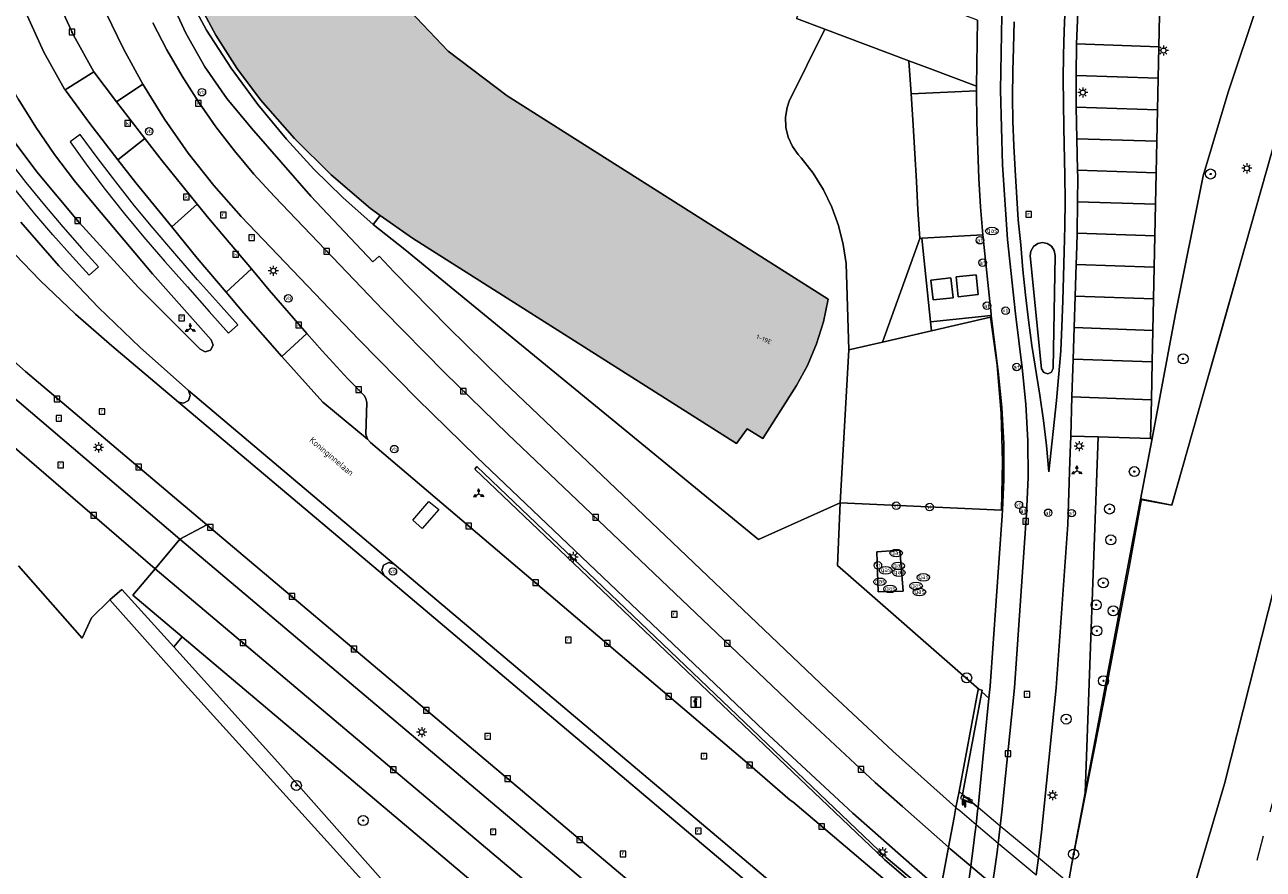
# Model space of a CAD drawing. Header units: metres. Extents: x 196496 to 197479, y 355250 to 356324.
# Tile 34 of 119: x 197199 to 197297, y 355617 to 355684. Entities that reach past the tile are written whole.
import ezdxf
from ezdxf.enums import TextEntityAlignment as Align

# ---------------------------------------------------------------- set-up
doc = ezdxf.new("R2010")
doc.units = ezdxf.units.M
doc.linetypes.add('AM-AS', pattern=[16, 10, -2, 2, -2])
doc.layers.get('0').update_dxf_attribs({"lineweight": 9})
for name, color, linetype, lineweight in [('B-WE-AM-AS_SPOOR-G', 251, 'AM-AS', 9), ('B-WE-GK-KADEMUUR-GV', 251, 'Continuous', 9), ('B-WE-GR-BEPLANTING_CULTUUR_BOSPLANTSOEN-GV', 251, 'Continuous', 9), ('B-WE-GR-BEPLANTING_CULTUUR_HEESTERS-GV', 251, 'Continuous', 9), ('B-WE-GR-BOOM-S', 251, 'Continuous', 9), ('B-WE-GR-GRAS-GV', 251, 'Continuous', 9), ('B-WE-GR-GROENVOORZIENING-GV', 251, 'Continuous', 9), ('B-WE-GW-TALUD_KRUIN-G', 251, 'Continuous', 9), ('B-WE-IE-MEUBILAIR_WATERWEGMEUBILAIR-S', 251, 'Continuous', 9), ('B-WE-IE-MEUBILAIR_WEGMEUBILAIR-S', 251, 'Continuous', 9), ('B-WE-IE-MEUBILAIR_WEGMEUBILAIR_VERKEERSBORD-S', 251, 'Continuous', 9), ('B-WE-IE-TERREINAFSCHEIDING_KUNSTMATIG_HEKWERK-G', 251, 'IE-TERREINAFSCHEIDING-KUNSTMATIG', 9), ('B-WE-KL-DATA_KABELBED-G', 251, 'Continuous', 9), ('B-WE-KL-ET_LS_OV_LICHTMAST-S', 251, 'Continuous', 9), ('B-WE-KL-GAS_PUT-S', 251, 'Continuous', 9), ('B-WE-KW-KUNSTWERK-GV', 251, 'Continuous', 9), ('B-WE-OG-BEBOUWING-GV', 251, 'Continuous', 9), ('B-WE-OG-BEBOUWING_HUISNUMMER-T35', 90, 'Continuous', 9), ('B-WE-OG-BEBOUWING_STRAATNAAM-T35', 130, 'Continuous', 9), ('B-WE-OG-TERREIN_CULTUURSCHEIDING-GV', 251, 'Continuous', 9), ('B-WE-OG-TERREIN_ERF-GV', 251, 'Continuous', 9), ('B-WE-RI-GWA_KOLK-S', 251, 'Continuous', 9), ('B-WE-RI-GWA_RIOOLPUT-S', 251, 'Continuous', 9), ('B-WE-VH-ONVERHARD-GV', 251, 'Continuous', 9), ('B-WE-VH-VERHARDING_ASFALT-GV', 251, 'Continuous', 9), ('B-WE-VH-VERHARDING_BEDRIJFSVLOERPLAAT-GV', 251, 'Continuous', 9), ('B-WE-VH-VERHARDING_BETONSTRAATSTEEN-GV', 251, 'Continuous', 9), ('B-WE-VH-VERHARDING_GESLOTEN-GV', 251, 'Continuous', 9), ('B-WE-VH-VERHARDING_HALFVERHARDING-GV', 251, 'Continuous', 9), ('B-WE-VH-VERHARDING_OPEN-GV', 251, 'Continuous', 9), ('B-WE-VH-VERHARDING_STRAATBAKSTEEN-GV', 251, 'Continuous', 9), ('B-WE-VH-VERHARDING_TEGEL-GV', 251, 'Continuous', 9), ('B-WE-VW-AFSLUITPAAL-S', 251, 'Continuous', 9)]:
    doc.layers.add(name, color=color, linetype=linetype, lineweight=lineweight)
doc.layers.add('X-XX-AL-PRESENTATIE_GEBOUW3-V', color=7, linetype='Continuous', lineweight=9, true_color=0xebe1d6)
doc.styles.add('NLCS-ISO', font='NLCS-ISO.ttf')
doc.styles.add('NLCS-ISO-ANNOTATIEF-T35', font='NLCS-ISO.ttf', dxfattribs={"height": 3.5})
doc.linetypes.add('IE-TERREINAFSCHEIDING-KUNSTMATIG', pattern='A,4,[82,NLCS.SHX,S=0.75,R=90,X=0,Y=0],4,-2', length=10)

# ---------------------------------------------------------------- blocks, each defined once
blk = doc.blocks.new('SIE-WATER_VERKLIKKER_TRANSPORTLEIDING-SO')
at = {"color": 0, "linetype": 'ByBlock', "lineweight": 18}
blk.add_circle((0, 0), 1.5, dxfattribs=at)
at = {"color": 0, "linetype": 'ByBlock', "lineweight": 18, "style": 'NLCS-ISO'}
blk.add_text('vt', height=1.5, dxfattribs=at).set_placement((0, 0), align=Align.MIDDLE_CENTER)
blk = doc.blocks.new('SIE-WEG_VERKEERSBORD_WEGWIJZER-SO')
at = {"linetype": 'ByBlock', "lineweight": 18}
h = blk.add_hatch(color=0, dxfattribs=at)
h.dxf.hatch_style = 1
h.paths.add_polyline_path([(0.5, 1), (0, 2), (-0.5, 1)])
h = blk.add_hatch(color=0, dxfattribs=at)
h.dxf.hatch_style = 1
h.paths.add_polyline_path([(-1.38, -0.22), (-2, -1.15), (-0.88, -1.09)])
h = blk.add_hatch(color=0, dxfattribs=at)
h.dxf.hatch_style = 1
h.paths.add_polyline_path([(1.38, -0.22), (2, -1.15), (0.88, -1.09)])
at = {"color": 0, "linetype": 'ByBlock', "lineweight": 18}
for points in [[(-1.13, -0.65), (0, 0)], [(0, 1), (0, 0)], [(1.13, -0.65), (0, 0)]]:
    blk.add_lwpolyline(points, dxfattribs=at)
for points in [[(0.5, 1), (0, 2), (-0.5, 1)], [(-1.38, -0.22), (-2, -1.15), (-0.88, -1.09)], [(1.38, -0.22), (2, -1.15), (0.88, -1.09)]]:
    blk.add_lwpolyline(points, close=True, dxfattribs=at)
blk = doc.blocks.new('SIE-WEG_VERKEERSBORD_INFORMATIE-SO')
at = {"linetype": 'ByBlock', "lineweight": 18}
h = blk.add_hatch(color=0, dxfattribs=at)
h.dxf.hatch_style = 1
h.paths.add_polyline_path([(0.32, 0.49), (-0.82, 0.49), (-0.82, 0.19), (-0.32, 0.19), (-0.32, -1.62), (0.32, -1.62)])
h = blk.add_hatch(color=0, dxfattribs=at)
h.dxf.hatch_style = 1
edge = h.paths.add_edge_path()
edge.add_arc((0, 1.25), 0.373, 0, 360)
at = {"color": 0, "linetype": 'ByBlock', "lineweight": 18}
for points in [[(-2, -2), (2, -2), (2, 2), (-2, 2)], [(0.32, 0.49), (-0.82, 0.49), (-0.82, 0.19), (-0.32, 0.19), (-0.32, -1.62), (0.32, -1.62)]]:
    blk.add_lwpolyline(points, close=True, dxfattribs=at)
blk.add_circle((0, 1.25), 0.373, dxfattribs=at)
blk = doc.blocks.new('SKL-ET_OV_LICHTMAST-SO')
at = {"color": 0, "linetype": 'ByBlock', "lineweight": 18}
for points in [[(-1.25, 0), (-2, 0)], [(-1.41, 1.41), (-0.88, 0.88)], [(0, 2), (0, 1.25)], [(0.88, 0.88), (1.41, 1.41)], [(2, 0), (1.25, 0)], [(-1.41, -1.41), (-0.88, -0.88)], [(0, -1.25), (0, -2)], [(0.88, -0.88), (1.41, -1.41)]]:
    blk.add_lwpolyline(points, dxfattribs=at)
blk.add_circle((0, 0), 1, dxfattribs=at)
blk = doc.blocks.new('SIE-WEG_PAAL_VERKEERSBORD-SO')
at = {"color": 0, "linetype": 'ByBlock', "lineweight": 18}
blk.add_circle((0, 0), 1.5, dxfattribs=at)
at = {"color": 0, "linetype": 'ByBlock', "lineweight": 18, "style": 'NLCS-ISO'}
blk.add_text('vb', height=1.5, dxfattribs=at).set_placement((0, 0.13), align=Align.MIDDLE_CENTER)
blk = doc.blocks.new('SVW-AFSLUITPAAL-SO')
at = {"lineweight": 18}
blk.add_circle((0, 0), 1.5, dxfattribs=at)
at = {"lineweight": 18, "style": 'NLCS-ISO'}
blk.add_text('af', height=1.8, dxfattribs=at).set_placement((0, 0), align=Align.MIDDLE_CENTER)
blk = doc.blocks.new('SKL-GAS_PUT-SO')
at = {"color": 0, "linetype": 'ByBlock', "lineweight": 18}
blk.add_ellipse((0, 0), major_axis=(2.5, 0), ratio=0.601255, dxfattribs=at)
at = {"color": 0, "linetype": 'ByBlock', "lineweight": 18, "style": 'NLCS-ISO'}
blk.add_text('gas', height=1.8, dxfattribs=at).set_placement((0.12, 0.3), align=Align.MIDDLE_CENTER)
blk = doc.blocks.new('SRI-PUT_INSPECTIEPUT_RIOOLPUT-SO')
at = {"color": 0, "linetype": 'ByBlock', "lineweight": 18}
blk.add_lwpolyline([(-1.12, -1.12), (1.12, -1.12), (1.12, 1.12), (-1.12, 1.12)], close=True, dxfattribs=at)
at = {"color": 0, "linetype": 'ByBlock', "lineweight": 18, "style": 'NLCS-ISO'}
blk.add_text('r', height=1.5, dxfattribs=at).set_placement((0, 0.28), align=Align.MIDDLE_CENTER)
blk = doc.blocks.new('SRI-KOLK-SO')
at = {"color": 0, "linetype": 'ByBlock', "lineweight": 18}
blk.add_lwpolyline([(-1.125, -1.125), (1.125, -1.125), (1.125, 1.125), (-1.125, 1.125)], close=True, dxfattribs=at)
at = {"color": 0, "linetype": 'ByBlock', "lineweight": 18, "style": 'NLCS-ISO'}
blk.add_text('k', height=1.5, dxfattribs=at).set_placement((0, 0), align=Align.MIDDLE_CENTER)
blk = doc.blocks.new('SIE-WEG_CAMERA-SO')
at = {"color": 0, "linetype": 'ByBlock', "lineweight": 18}
blk.add_lwpolyline([(-1.22, 0.41), (-1.22, -1.92), (-0.72, -1.92), (-0.72, 0.25), (1.55, -0.53), (1.95, 0.66), (-1.6, 1.86), (-2, 0.68)], close=True, dxfattribs=at)
blk = doc.blocks.new('SGR-BOOM_01-SO')
at = {"linetype": 'ByBlock', "lineweight": 18}
h = blk.add_hatch(color=0, dxfattribs=at)
h.dxf.hatch_style = 1
edge = h.paths.add_edge_path()
edge.add_arc((0, 0), 0.25, 0, 360)
at = {"color": 0, "linetype": 'ByBlock', "lineweight": 18}
for radius in [2, 0.25]:
    blk.add_circle((0, 0), radius, dxfattribs=at)

msp = doc.modelspace()

# ---------------------------------------------------------------- hatches: boundary and pattern name
at = {"layer": 'X-XX-AL-PRESENTATIE_GEBOUW3-V'}
msp.add_hatch(color=256, dxfattribs=at).paths.add_polyline_path([(197208.023, 355714.626), (197207.858, 355714.125), (197208.756, 355713.761), (197208.493, 355711.147), (197208.385, 355708.517), (197208.432, 355705.885), (197208.633, 355703.265), (197208.654, 355703.066), (197207.371, 355702.95), (197207.378, 355702.893), (197207.719, 355700.265), (197207.594, 355700.247), (197208.14, 355697.279), (197208.871, 355694.352), (197209.788, 355691.477), (197210.89, 355688.668), (197212.21, 355685.837), (197213.696, 355683.089), (197215.37, 355680.45), (197217.246, 355677.951), (197219.942, 355674.864), (197222.845, 355671.971), (197225.968, 355669.315), (197226.753, 355668.76), (197229.315, 355666.947), (197255.057, 355650.627), (197255.912, 355651.804), (197257.157, 355651.036), (197259.824, 355655.226), (197260.706, 355656.84), (197261.425, 355658.542), (197261.97, 355660.308), (197262.333, 355662.111), (197236.835, 355678.253), (197232.147, 355681.809), (197228.132, 355686.078), (197224.861, 355690.996), (197222.494, 355696.378), (197221.073, 355702.059), (197220.582, 355706.936), (197217.233, 355706.623), (197216.804, 355706.78), (197218.265, 355710.704), (197218.153, 355710.743), (197218.176, 355710.811)])

# ---------------------------------------------------------------- linework, layer by layer
at = {"layer": 'B-WE-AM-AS_SPOOR-G', "flags": 128}
msp.add_lwpolyline([(197293.289, 355605.923), (197330.728, 355744.653), (197358.89, 355848.468)], dxfattribs=at)
at = {"layer": 'B-WE-GK-KADEMUUR-GV', "flags": 128}
for points in [[(197266.958, 355617.731), (197234.428, 355648.8), (197234.26, 355648.601), (197266.807, 355617.565), (197268.723, 355615.936), (197271.038, 355613.968), (197271.08, 355614.194), (197271.09, 355614.249), (197268.778, 355616.197)], [(197273.008, 355622.749), (197274.541, 355630.886), (197274.566, 355631.019), (197274.334, 355631.068), (197274.271, 355631.081), (197272.739, 355622.974)]]:
    msp.add_lwpolyline(points, close=True, dxfattribs=at)
at = {"layer": 'B-WE-GR-BEPLANTING_CULTUUR_BOSPLANTSOEN-GV', "flags": 128}
msp.add_lwpolyline([(197283.787, 355651.155), (197282.772, 355622.865), (197287.163, 355646.175), (197288.077, 355651.026), (197287.961, 355651.026)], close=True, dxfattribs=at)
at = {"layer": 'B-WE-GR-BEPLANTING_CULTUUR_HEESTERS-GV', "flags": 128}
for points in [[(197203.999, 355680.17), (197205.799, 355677.774), (197207.881, 355679.188), (197206.344, 355682), (197204.962, 355684.892), (197203.74, 355687.907), (197202.745, 355691.015), (197202.177, 355692.917), (197201.916, 355694.469), (197201.727, 355695.925), (197201.509, 355697.394), (197201.243, 355697.356), (197195.979, 355695.036), (197196.18, 355694.503), (197196.4, 355694.139), (197196.661, 355693.917), (197198.651, 355692.942), (197198.861, 355692.744), (197198.952, 355692.5), (197199.216, 355691.495), (197199.776, 355689.587), (197199.847, 355689.268), (197200.98, 355686.155), (197202.377, 355683.087)], [(197258.267, 355579.428), (197262.513, 355578.017), (197263.121, 355580.801), (197263.216, 355581.237), (197261.654, 355581.634), (197255.924, 355586.181), (197232.491, 355609.62), (197218.626, 355625.296), (197210.345, 355634.472), (197206.226, 355639.036), (197205.26, 355638.194), (197211.248, 355631.476), (197255.107, 355582.973)], [(197265.025, 355589.677), (197211.018, 355635.26), (197210.345, 355634.472), (197218.626, 355625.296), (197232.491, 355609.62), (197255.924, 355586.181), (197261.654, 355581.634), (197263.216, 355581.237), (197263.795, 355583.891), (197264.5, 355587.429), (197264.53, 355587.557)]]:
    msp.add_lwpolyline(points, close=True, dxfattribs=at)
msp.add_lwpolyline([(197211.255, 355686.642), (197212.945, 355683.474), (197214.895, 355680.46), (197217.035, 355677.58), (197219.307, 355674.803), (197221.471, 355672.422), (197223.768, 355670.168), (197226.184, 355668.043), (197226.753, 355668.76), (197225.968, 355669.315), (197222.845, 355671.971), (197219.942, 355674.864), (197217.246, 355677.951), (197215.37, 355680.45), (197213.696, 355683.089), (197212.21, 355685.837)], dxfattribs=at)
at = {"layer": 'B-WE-GR-GRAS-GV', "flags": 128}
msp.add_lwpolyline([(197312.442, 355726.786), (197301.365, 355687.105), (197289.634, 355645.72), (197287.163, 355646.175), (197282.772, 355622.865), (197281.713, 355617.246), (197281.457, 355615.888), (197289.547, 355609.054), (197293.838, 355623.576), (197302.728, 355658.712), (197311.936, 355690.462), (197317.863, 355713.323), (197326.435, 355742.956)], dxfattribs=at)
at = {"layer": 'B-WE-GR-GROENVOORZIENING-GV', "flags": 128}
for points in [[(197287.163, 355646.175), (197289.634, 355645.72), (197301.365, 355687.105), (197297.344, 355688.179), (197296.528, 355685.741), (197294.124, 355678.552), (197292.14, 355671.89), (197289.917, 355660.799), (197288.077, 355651.026)], [(197268.948, 355678.425), (197274.125, 355678.664), (197274.124, 355679.024), (197270.263, 355680.473), (197268.76, 355681.037)], [(197269.787, 355666.935), (197269.611, 355666.925), (197266.671, 355658.695), (197270.55, 355659.589), (197270.465, 355660.304)]]:
    msp.add_lwpolyline(points, close=True, dxfattribs=at)
msp.add_lwpolyline([(197210.044, 355686.007), (197211.309, 355683.227), (197212.825, 355680.561), (197214.573, 355678.042), (197216.533, 355675.7), (197221.246, 355670.29), (197226.163, 355665.064), (197226.675, 355665.517), (197227.863, 355664.255), (197232.142, 355659.867), (197236.526, 355655.585), (197262.292, 355631.018), (197267.478, 355626.179), (197272.497, 355621.694), (197272.739, 355622.974), (197274.271, 355631.081), (197274.334, 355631.068), (197263.095, 355640.947), (197263.292, 355645.92), (197256.8, 355642.991), (197228.705, 355666.044), (197226.184, 355668.043), (197223.768, 355670.168), (197221.471, 355672.422), (197219.307, 355674.803), (197217.035, 355677.58), (197214.895, 355680.46), (197212.945, 355683.474), (197211.255, 355686.642)], dxfattribs=at)
at = {"layer": 'B-WE-GW-TALUD_KRUIN-G', "flags": 128}
for points in [[(197274.334, 355631.068), (197263.095, 355640.947), (197263.292, 355645.92), (197256.8, 355642.991), (197228.705, 355666.044), (197226.184, 355668.043), (197223.768, 355670.168), (197221.471, 355672.422), (197219.307, 355674.803), (197217.035, 355677.58), (197214.895, 355680.46), (197212.945, 355683.474), (197211.255, 355686.642), (197209.86, 355689.845), (197208.71, 355693.144), (197207.806, 355696.518), (197207.151, 355699.95), (197206.13, 355702.771)], [(197266.671, 355658.695), (197269.611, 355666.925), (197269.478, 355669.191), (197269.346, 355671.437), (197269.214, 355673.683), (197269.082, 355675.929), (197268.948, 355678.425), (197268.76, 355681.037)], [(197210.345, 355634.472), (197218.626, 355625.296), (197232.491, 355609.62), (197255.924, 355586.181), (197261.654, 355581.634), (197263.216, 355581.237)]]:
    msp.add_lwpolyline(points, dxfattribs=at)
at = {"layer": 'B-WE-IE-TERREINAFSCHEIDING_KUNSTMATIG_HEKWERK-G', "ltscale": 0.2, "flags": 128}
for points in [[(197244.863, 355470.041), (197247.727, 355480.398), (197250.183, 355489.536), (197252.01, 355496.365), (197254.082, 355504.034), (197256.893, 355514.642), (197258.923, 355522.231), (197265.072, 355545.048), (197266.254, 355548.994), (197269.401, 355552.01), (197273.283, 355572.282), (197279.562, 355605.605), (197281.457, 355615.888), (197282.718, 355622.25), (197284.205, 355629.905), (197286.27, 355640.801), (197287.25, 355646.224), (197289.639, 355645.746), (197293.651, 355659.75), (197298.199, 355675.963), (197301.355, 355687.087), (197303.94, 355696.107), (197305.935, 355703.157), (197307.93, 355710.184), (197310.153, 355718.082), (197310.843, 355720.196), (197312.652, 355726.819), (197310.513, 355727.527), (197310.517, 355727.543), (197316.911, 355748.09), (197319.841, 355757.622), (197322.723, 355766.983), (197324.675, 355773.261), (197325.556, 355776.183), (197334.702, 355805.641), (197336.318, 355810.734), (197337.921, 355812.748), (197343.155, 355832.29), (197356.338, 355880.748), (197362.148, 355901.038), (197366.385, 355913.969), (197371.451, 355927.682), (197376.338, 355940.255), (197380.442, 355939.116)], [(197270.55, 355659.589), (197275.231, 355660.668)], [(197275.231, 355660.668), (197275.76, 355656.86), (197276.084, 355653.024), (197276.2, 355649.175), (197276.108, 355645.332)]]:
    msp.add_lwpolyline(points, dxfattribs=at)
at = {"layer": 'B-WE-KL-DATA_KABELBED-G', "flags": 128}
for points in [[(197203.618, 355664.003), (197202.296, 355665.46), (197200.75, 355667.218), (197199.309, 355668.893), (197197.841, 355670.686), (197196.368, 355672.607), (197194.888, 355674.589), (197193.418, 355676.671), (197192.034, 355678.721), (197191.242, 355679.94), (197192.071, 355680.415), (197192.868, 355679.28), (197194.248, 355677.232), (197195.685, 355675.202), (197197.143, 355673.243), (197198.601, 355671.367), (197200.072, 355669.556), (197201.523, 355667.851), (197203.045, 355666.121), (197204.36, 355664.674)], [(197203.618, 355664.003), (197202.296, 355665.46), (197200.75, 355667.218), (197199.309, 355668.893), (197197.841, 355670.686), (197196.368, 355672.607), (197194.888, 355674.589), (197193.418, 355676.671), (197192.034, 355678.721), (197191.242, 355679.94), (197192.071, 355680.415), (197192.868, 355679.28), (197194.248, 355677.232), (197195.685, 355675.202), (197197.143, 355673.243), (197198.601, 355671.367), (197200.072, 355669.556), (197201.523, 355667.851), (197203.045, 355666.121), (197204.36, 355664.674)], [(197202.103, 355674.609), (197203.438, 355672.752), (197204.889, 355670.82), (197206.445, 355668.874), (197207.96, 355667.025), (197209.648, 355665.103), (197211.429, 355663.085), (197213.167, 355661.111), (197214.695, 355659.387), (197215.437, 355660.053), (197213.902, 355661.779), (197212.24, 355663.643), (197210.424, 355665.733), (197208.717, 355667.754), (197207.226, 355669.517), (197205.731, 355671.417), (197204.249, 355673.354), (197202.923, 355675.184)], [(197202.103, 355674.609), (197203.438, 355672.752), (197204.889, 355670.82), (197206.445, 355668.874), (197207.96, 355667.025), (197209.648, 355665.103), (197211.429, 355663.085), (197213.167, 355661.111), (197214.695, 355659.387), (197215.437, 355660.053), (197213.902, 355661.779), (197212.24, 355663.643), (197210.424, 355665.733), (197208.717, 355667.754), (197207.226, 355669.517), (197205.731, 355671.417), (197204.249, 355673.354), (197202.923, 355675.184)], [(197230.624, 355646.032), (197231.396, 355645.387), (197230.07, 355643.883), (197229.347, 355644.534)], [(197230.624, 355646.032), (197231.396, 355645.387), (197230.07, 355643.883), (197229.347, 355644.534)]]:
    msp.add_lwpolyline(points, close=True, dxfattribs=at)
at = {"layer": 'B-WE-KW-KUNSTWERK-GV', "flags": 128}
msp.add_lwpolyline([(197281.423, 355615.706), (197279.043, 355617.698), (197276.015, 355620.232), (197274.25, 355621.71), (197273.008, 355622.749), (197272.739, 355622.974), (197272.497, 355621.694), (197272.35, 355620.917), (197271.901, 355618.54), (197271.255, 355615.121)], dxfattribs=at)
at = {"layer": 'B-WE-OG-BEBOUWING-GV', "flags": 128}
msp.add_lwpolyline([(197212.21, 355685.837), (197213.696, 355683.089), (197215.37, 355680.45), (197217.246, 355677.951), (197219.942, 355674.864), (197222.845, 355671.971), (197225.968, 355669.315), (197226.753, 355668.76), (197229.315, 355666.947), (197255.057, 355650.627), (197255.912, 355651.804), (197257.157, 355651.036), (197259.824, 355655.226), (197260.706, 355656.84), (197261.425, 355658.542), (197261.97, 355660.308), (197262.333, 355662.111), (197236.835, 355678.253), (197232.147, 355681.809), (197228.132, 355686.078)], dxfattribs=at)
at = {"layer": 'B-WE-OG-TERREIN_CULTUURSCHEIDING-GV', "flags": 128}
for points in [[(197288.19, 355662.126), (197288.138, 355659.616), (197288.087, 355657.121), (197288.025, 355654.109), (197287.961, 355651.026), (197288.077, 355651.026), (197289.917, 355660.799), (197292.14, 355671.89), (197294.124, 355678.552), (197296.528, 355685.741), (197288.677, 355685.741), (197288.655, 355684.664), (197288.603, 355682.164), (197288.552, 355679.656), (197288.5, 355677.151), (197288.448, 355674.643), (197288.397, 355672.147), (197288.345, 355669.652), (197288.293, 355667.139), (197288.242, 355664.635)], [(197258.944, 355676.549), (197258.972, 355675.749), (197259.158, 355674.97), (197259.496, 355674.244), (197259.97, 355673.599), (197260.204, 355673.333), (197261.151, 355672.111), (197261.966, 355670.798), (197262.642, 355669.407), (197263.17, 355667.954), (197263.545, 355666.454), (197263.763, 355664.924), (197263.993, 355658.078), (197266.671, 355658.695), (197269.611, 355666.925), (197269.478, 355669.191), (197269.346, 355671.437), (197269.214, 355673.683), (197269.082, 355675.929), (197268.948, 355678.425), (197268.76, 355681.037), (197262.063, 355683.551), (197259.241, 355677.826), (197259.075, 355677.339)], [(197276.108, 355645.332), (197263.292, 355645.92), (197263.095, 355640.947), (197274.334, 355631.068), (197274.566, 355631.019), (197274.541, 355630.886), (197275.113, 355630.383), (197275.209, 355631.354), (197276.169, 355644.906), (197276.188, 355645.328)], [(197268.038, 355642.141), (197268.304, 355638.907), (197266.302, 355638.844), (197266.195, 355642.008)], [(197274.541, 355630.886), (197273.008, 355622.749), (197274.25, 355621.71), (197274.426, 355623.408), (197275.113, 355630.383)]]:
    msp.add_lwpolyline(points, close=True, dxfattribs=at)
for points in [[(197281.457, 355615.888), (197281.713, 355617.246), (197282.772, 355622.865), (197283.787, 355651.155), (197281.614, 355651.222), (197281.549, 355649.218), (197281.375, 355644.191), (197280.455, 355631.209), (197279.512, 355621.804), (197279.292, 355619.749), (197279.043, 355617.698), (197278.86, 355616.316)], [(197273.432, 355615.354), (197273.665, 355616.98), (197273.673, 355617.037), (197273.892, 355618.684), (197274.001, 355619.571), (197274.094, 355620.333), (197274.219, 355621.436), (197274.25, 355621.71), (197273.008, 355622.749), (197272.739, 355622.974), (197272.497, 355621.694), (197272.35, 355620.917), (197271.901, 355618.54), (197271.255, 355615.121)]]:
    msp.add_lwpolyline(points, dxfattribs=at)
at = {"layer": 'B-WE-OG-TERREIN_ERF-GV', "flags": 128}
msp.add_lwpolyline([(197228.132, 355686.078), (197232.147, 355681.809), (197236.835, 355678.253), (197262.333, 355662.111), (197261.97, 355660.308), (197261.425, 355658.542), (197260.706, 355656.84), (197259.824, 355655.226), (197257.157, 355651.036), (197255.912, 355651.804), (197255.057, 355650.627), (197229.315, 355666.947), (197226.753, 355668.76), (197226.184, 355668.043), (197228.705, 355666.044), (197256.8, 355642.991), (197263.292, 355645.92), (197263.993, 355658.078), (197263.763, 355664.924), (197263.545, 355666.454), (197263.17, 355667.954), (197262.642, 355669.407), (197261.966, 355670.798), (197261.151, 355672.111), (197260.204, 355673.333), (197259.97, 355673.599), (197259.496, 355674.244), (197259.158, 355674.97), (197258.972, 355675.749), (197258.944, 355676.549), (197259.075, 355677.339), (197259.241, 355677.826), (197262.063, 355683.551), (197259.816, 355684.395)], dxfattribs=at)
at = {"layer": 'B-WE-VH-ONVERHARD-GV', "flags": 128}
for points in [[(197270.55, 355659.589), (197275.231, 355660.668), (197275.76, 355656.86), (197276.084, 355653.024), (197276.2, 355649.175), (197276.108, 355645.332), (197276.188, 355645.328), (197276.301, 355647.765), (197276.293, 355650.631), (197276.145, 355653.493), (197275.857, 355656.341), (197275.294, 355660.804), (197270.465, 355660.304)], [(197268.038, 355642.141), (197266.195, 355642.008), (197266.302, 355638.844), (197268.304, 355638.907)]]:
    msp.add_lwpolyline(points, close=True, dxfattribs=at)
at = {"layer": 'B-WE-VH-VERHARDING_ASFALT-GV', "flags": 128}
for points in [[(197268.439, 355614.605), (197259.526, 355622.143), (197259.33, 355622.277), (197255.895, 355625.242), (197225.98, 355650.708), (197225.743, 355650.965), (197222.197, 355653.901), (197218.933, 355657.55), (197215.904, 355660.995), (197214.502, 355662.652), (197212.216, 355665.354), (197210.184, 355667.84), (197207.342, 355671.342), (197205.915, 355673.179), (197203.688, 355676.053), (197201.707, 355678.738), (197201.672, 355678.786), (197200.036, 355681.731), (197198.572, 355684.941), (197198.519, 355685.087), (197197.365, 355688.255)], [(197277.119, 355684.145), (197277.055, 355682.079), (197277.013, 355680.231), (197276.987, 355678.159), (197277.017, 355676.233), (197277.103, 355674.289), (197277.204, 355672.352), (197277.45, 355668.414), (197277.64, 355666.404), (197277.814, 355664.417), (197278.009, 355662.434), (197278.252, 355660.439), (197278.53, 355658.421), (197279.151, 355654.466), (197279.449, 355652.456), (197279.698, 355650.48), (197279.881, 355648.377), (197280.486, 355654.037), (197280.818, 355657.989), (197280.911, 355659.929), (197280.979, 355661.963), (197281.028, 355663.907), (197281.095, 355665.89), (197281.146, 355667.906), (197281.179, 355669.943), (197281.149, 355671.9), (197281.056, 355675.741), (197281.027, 355677.669), (197281.012, 355679.607), (197281.042, 355681.49), (197281.091, 355683.41), (197281.184, 355685.312)], [(197197.984, 355678.015), (197199.38, 355675.77), (197200.876, 355673.593), (197202.467, 355671.492), (197204.146, 355669.472), (197208.658, 355664.102), (197213.325, 355658.866), (197213.473, 355658.446), (197213.274, 355658.047), (197212.85, 355657.912), (197212.457, 355658.122), (197207.529, 355663.048), (197202.828, 355668.19), (197199.455, 355672.223), (197196.292, 355676.432)], [(197198.206, 355668.227), (197201.217, 355664.759), (197204.374, 355661.43), (197207.667, 355658.248), (197211.529, 355654.837), (197227.86, 355641.035), (197267.025, 355607.975)], [(197195.562, 355658.986), (197198.564, 355656.343), (197212.981, 355644.174), (197265.323, 355599.992), (197267.974, 355597.754), (197269.248, 355604.497), (197266.736, 355606.619), (197227.077, 355640.126), (197210.712, 355653.911), (197205.415, 355658.382), (197202.529, 355660.919), (197199.741, 355663.578), (197197.059, 355666.352)]]:
    msp.add_lwpolyline(points, dxfattribs=at)
msp.add_lwpolyline([(197279.786, 355656.159), (197279.465, 355656.264), (197279.301, 355656.56), (197278.384, 355665.548), (197278.438, 355665.924), (197278.651, 355666.277), (197278.99, 355666.513), (197279.361, 355666.591), (197279.735, 355666.525), (197280.08, 355666.3), (197280.305, 355665.954), (197280.371, 355665.58), (197280.222, 355656.613), (197280.093, 355656.301)], close=True, dxfattribs=at)
at = {"layer": 'B-WE-VH-VERHARDING_BEDRIJFSVLOERPLAAT-GV', "flags": 128}
for points in [[(197274.25, 355662.466), (197274.103, 355664.03), (197272.503, 355663.882), (197272.679, 355662.296)], [(197272.093, 355663.783), (197270.501, 355663.602), (197270.691, 355662.045), (197272.27, 355662.207)]]:
    msp.add_lwpolyline(points, close=True, dxfattribs=at)
at = {"layer": 'B-WE-VH-VERHARDING_BETONSTRAATSTEEN-GV', "flags": 128}
for points in [[(197200.98, 355686.155), (197198.519, 355685.087), (197198.572, 355684.941), (197200.036, 355681.731), (197201.672, 355678.786), (197201.707, 355678.738), (197203.999, 355680.17), (197202.377, 355683.087)], [(197282.182, 355684.886), (197282.069, 355682.377), (197288.603, 355682.164), (197288.655, 355684.664)], [(197282.069, 355682.377), (197282.05, 355679.867), (197288.552, 355679.656), (197288.603, 355682.164)], [(197205.799, 355677.774), (197203.999, 355680.17), (197201.707, 355678.738), (197203.688, 355676.053), (197205.915, 355673.179), (197208.06, 355674.858)], [(197288.552, 355679.656), (197282.05, 355679.867), (197282.033, 355677.365), (197288.5, 355677.151)], [(197288.5, 355677.151), (197282.033, 355677.365), (197282.096, 355674.853), (197288.448, 355674.643)], [(197210.184, 355667.84), (197212.219, 355669.643), (197209.425, 355673.099), (197208.06, 355674.858), (197205.915, 355673.179), (197207.342, 355671.342)], [(197288.397, 355672.147), (197288.448, 355674.643), (197282.096, 355674.853), (197282.159, 355672.352)], [(197282.147, 355669.847), (197288.345, 355669.652), (197288.397, 355672.147), (197282.159, 355672.352), (197282.173, 355671.799)], [(197212.219, 355669.643), (197210.184, 355667.84), (197212.216, 355665.354), (197214.502, 355662.652), (197216.512, 355664.504), (197213.145, 355668.498)], [(197288.293, 355667.139), (197288.345, 355669.652), (197282.147, 355669.847), (197282.114, 355667.333)], [(197282.053, 355664.842), (197288.242, 355664.635), (197288.293, 355667.139), (197282.114, 355667.333), (197282.101, 355666.315)], [(197279.786, 355656.159), (197280.093, 355656.301), (197280.222, 355656.613), (197280.371, 355665.58), (197280.305, 355665.954), (197280.08, 355666.3), (197279.735, 355666.525), (197279.361, 355666.591), (197278.99, 355666.513), (197278.651, 355666.277), (197278.438, 355665.924), (197278.384, 355665.548), (197279.301, 355656.56), (197279.465, 355656.264)], [(197218.933, 355657.55), (197220.925, 355659.378), (197217.926, 355662.826), (197216.512, 355664.504), (197214.502, 355662.652), (197215.904, 355660.995)], [(197288.242, 355664.635), (197282.053, 355664.842), (197281.973, 355662.338), (197288.19, 355662.126)], [(197288.138, 355659.616), (197288.19, 355662.126), (197281.973, 355662.338), (197281.892, 355659.845)], [(197220.925, 355659.378), (197218.933, 355657.55), (197222.197, 355653.901), (197225.743, 355650.965), (197225.612, 355651.365), (197225.68, 355653.892), (197225.618, 355654.206), (197225.48, 355654.438), (197224.19, 355655.764), (197222.141, 355657.98)], [(197288.138, 355659.616), (197281.892, 355659.845), (197281.811, 355657.336), (197288.087, 355657.121)], [(197281.811, 355657.336), (197281.714, 355654.333), (197288.025, 355654.109), (197288.087, 355657.121)], [(197281.714, 355654.333), (197281.614, 355651.222), (197283.787, 355651.155), (197287.961, 355651.026), (197288.025, 355654.109)]]:
    msp.add_lwpolyline(points, close=True, dxfattribs=at)
for points in [[(197193.01, 355658.212), (197210.835, 355643.025), (197212.981, 355644.174), (197198.564, 355656.343), (197195.562, 355658.986)], [(197195.186, 355652.452), (197208.865, 355640.679), (197210.835, 355643.025), (197193.01, 355658.212)], [(197198.02, 355640.903), (197203.066, 355635.147), (197203.822, 355636.782), (197205.26, 355638.194), (197206.226, 355639.036), (197210.345, 355634.472), (197211.018, 355635.26), (197207.095, 355638.571), (197208.865, 355640.679), (197195.186, 355652.452)]]:
    msp.add_lwpolyline(points, dxfattribs=at)
at = {"layer": 'B-WE-VH-VERHARDING_GESLOTEN-GV', "flags": 128}
for points in [[(197281.184, 355685.312), (197281.091, 355683.41), (197281.042, 355681.49), (197281.012, 355679.607), (197281.027, 355677.669), (197281.056, 355675.741), (197281.149, 355671.9), (197281.179, 355669.943), (197281.146, 355667.906), (197281.095, 355665.89), (197281.028, 355663.907), (197280.979, 355661.963), (197280.911, 355659.929), (197280.818, 355657.989), (197280.486, 355654.037), (197279.881, 355648.377), (197279.698, 355650.48), (197279.449, 355652.456), (197279.151, 355654.466), (197278.53, 355658.421), (197278.252, 355660.439), (197278.009, 355662.434), (197277.814, 355664.417), (197277.64, 355666.404), (197277.45, 355668.414), (197277.204, 355672.352), (197277.103, 355674.289), (197277.017, 355676.233), (197276.987, 355678.159), (197277.013, 355680.231), (197277.055, 355682.079), (197277.119, 355684.145)], [(197278.86, 355616.316), (197279.043, 355617.698), (197279.292, 355619.749), (197279.512, 355621.804), (197280.455, 355631.209), (197281.375, 355644.191), (197281.549, 355649.218), (197281.614, 355651.222), (197281.714, 355654.333), (197281.811, 355657.336), (197281.892, 355659.845), (197281.973, 355662.338), (197282.053, 355664.842), (197282.101, 355666.315), (197282.114, 355667.333), (197282.147, 355669.847), (197282.173, 355671.799), (197282.159, 355672.352), (197282.096, 355674.853), (197282.033, 355677.365), (197282.05, 355679.867), (197282.069, 355682.377), (197282.182, 355684.886)], [(197276.13, 355684.651), (197276.042, 355678.715), (197276.193, 355672.776), (197276.584, 355666.848), (197277.214, 355660.945), (197277.76, 355656.647), (197278.056, 355653.755), (197278.211, 355650.848), (197278.223, 355647.937), (197278.094, 355645.033), (197277.139, 355631.204), (197276.307, 355622.919), (197276.166, 355621.575), (197276.015, 355620.232), (197275.848, 355618.854), (197275.757, 355618.154), (197275.635, 355617.214), (197275.405, 355615.577)]]:
    msp.add_lwpolyline(points, dxfattribs=at)
at = {"layer": 'B-WE-VH-VERHARDING_HALFVERHARDING-GV', "flags": 128}
msp.add_lwpolyline([(197326.435, 355742.956), (197317.863, 355713.323), (197311.936, 355690.462), (197302.728, 355658.712), (197293.838, 355623.576), (197289.547, 355609.054), (197316.05, 355586.669), (197316.391, 355592.887), (197317.129, 355598.869), (197319.077, 355617.496), (197320.114, 355626.415), (197322.367, 355639.788), (197323.41, 355646.436), (197324.754, 355653.395), (197326.505, 355661.116), (197328.103, 355667.493), (197331.178, 355678.983), (197333.955, 355689.267), (197336.347, 355697.13), (197339.095, 355704.559), (197342.413, 355717.258), (197342.472, 355717.482), (197340.668, 355717.929), (197343.711, 355727.322)], dxfattribs=at)
msp.add_lwpolyline([(197275.231, 355660.668), (197270.55, 355659.589), (197266.671, 355658.695), (197263.993, 355658.078), (197263.292, 355645.92), (197276.108, 355645.332), (197276.2, 355649.175), (197276.084, 355653.024), (197275.76, 355656.86)], close=True, dxfattribs=at)
at = {"layer": 'B-WE-VH-VERHARDING_OPEN-GV', "flags": 128}
for points in [[(197259.816, 355684.395), (197262.063, 355683.551), (197268.76, 355681.037), (197270.263, 355680.473), (197274.124, 355679.024), (197274.196, 355684.267), (197268.521, 355686.407), (197261.55, 355689.035)], [(197269.611, 355666.925), (197269.787, 355666.935), (197274.624, 355667.211), (197274.457, 355669.433), (197274.323, 355671.678), (197274.223, 355673.927), (197274.157, 355676.176), (197274.125, 355678.664), (197268.948, 355678.425), (197269.082, 355675.929), (197269.214, 355673.683), (197269.346, 355671.437), (197269.478, 355669.191)], [(197274.624, 355667.211), (197269.787, 355666.935), (197270.465, 355660.304), (197275.294, 355660.804), (197275.282, 355660.903)], [(197274.25, 355662.466), (197272.679, 355662.296), (197272.503, 355663.882), (197274.103, 355664.03)], [(197272.093, 355663.783), (197272.27, 355662.207), (197270.691, 355662.045), (197270.501, 355663.602)]]:
    msp.add_lwpolyline(points, close=True, dxfattribs=at)
msp.add_lwpolyline([(197192.973, 355606.821), (197213.377, 355584.229), (197232.929, 355562.715), (197244.269, 355572.7), (197245.676, 355571.103), (197248.958, 355574.049), (197253.944, 355568.506), (197254.344, 355567.872), (197254.531, 355567.127), (197254.412, 355566.331), (197253.958, 355565.557), (197259.128, 355571.894), (197254.994, 355576.467), (197258.267, 355579.428), (197255.107, 355582.973), (197211.248, 355631.476), (197205.26, 355638.194), (197203.822, 355636.782), (197203.066, 355635.147), (197198.02, 355640.903)], dxfattribs=at)
at = {"layer": 'B-WE-VH-VERHARDING_STRAATBAKSTEEN-GV', "flags": 128}
for points in [[(197191.796, 355693.288), (197187.495, 355691.458), (197190.647, 355685.307), (197193.352, 355680.799), (197196.292, 355676.432), (197199.455, 355672.223), (197202.828, 355668.19), (197207.529, 355663.048), (197212.457, 355658.122), (197212.85, 355657.912), (197213.274, 355658.047), (197213.473, 355658.446), (197213.325, 355658.866), (197208.658, 355664.102), (197204.146, 355669.472), (197202.467, 355671.492), (197200.876, 355673.593), (197199.38, 355675.77), (197197.984, 355678.015), (197196.693, 355680.321), (197195.509, 355682.682), (197194.438, 355685.09), (197193.48, 355687.536), (197192.559, 355690.389)], [(197210.712, 355653.911), (197227.077, 355640.126), (197226.876, 355640.535), (197227.019, 355640.967), (197227.426, 355641.174), (197227.86, 355641.035), (197211.529, 355654.837), (197211.662, 355654.432), (197211.505, 355654.035), (197211.131, 355653.83)], [(197264.783, 355597.46), (197267.487, 355595.176), (197267.693, 355596.271), (197267.974, 355597.754), (197265.323, 355599.992), (197212.981, 355644.174), (197210.835, 355643.025)], [(197267.025, 355607.975), (197227.86, 355641.035), (197227.426, 355641.174), (197227.019, 355640.967), (197226.876, 355640.535), (197227.077, 355640.126), (197266.736, 355606.619), (197269.248, 355604.497), (197269.508, 355605.872)]]:
    msp.add_lwpolyline(points, close=True, dxfattribs=at)
for points in [[(197271.255, 355615.121), (197268.978, 355617.131), (197264.311, 355621.249), (197257.256, 355627.8), (197234.411, 355649.561), (197229.682, 355654.171), (197225.062, 355658.89), (197215.712, 355668.664), (197213.538, 355671.125), (197211.502, 355673.707), (197209.614, 355676.399), (197207.881, 355679.188), (197205.799, 355677.774), (197208.06, 355674.858), (197209.425, 355673.099), (197212.219, 355669.643), (197213.145, 355668.498), (197216.512, 355664.504), (197217.926, 355662.826), (197220.925, 355659.378), (197222.141, 355657.98), (197224.19, 355655.764), (197225.48, 355654.438), (197225.618, 355654.206), (197225.68, 355653.892), (197225.612, 355651.365), (197225.743, 355650.965), (197225.98, 355650.708), (197255.895, 355625.242), (197259.33, 355622.277), (197259.526, 355622.143), (197268.439, 355614.605)], [(197197.059, 355666.352), (197199.741, 355663.578), (197202.529, 355660.919), (197205.415, 355658.382), (197210.712, 355653.911), (197211.131, 355653.83), (197211.505, 355654.035), (197211.662, 355654.432), (197211.529, 355654.837), (197207.667, 355658.248), (197204.374, 355661.43), (197201.217, 355664.759), (197198.206, 355668.227)], [(197268.723, 355615.936), (197266.807, 355617.565), (197234.26, 355648.601), (197234.428, 355648.8), (197266.958, 355617.731), (197268.778, 355616.197)]]:
    msp.add_lwpolyline(points, dxfattribs=at)
at = {"layer": 'B-WE-VH-VERHARDING_TEGEL-GV', "flags": 128}
for points in [[(197208.685, 355684.05), (197209.8, 355681.912), (197211.008, 355679.821), (197212.308, 355677.782), (197213.696, 355675.802), (197215.168, 355673.887), (197216.718, 355672.041), (197218.343, 355670.269), (197226.994, 355661.235), (197231.887, 355656.241), (197236.893, 355651.361), (197260.109, 355629.242), (197266.073, 355623.696), (197268.242, 355621.777), (197271.901, 355618.54), (197272.35, 355620.917), (197272.497, 355621.694), (197267.478, 355626.179), (197262.292, 355631.018), (197236.526, 355655.585), (197232.142, 355659.867), (197227.863, 355664.255), (197226.675, 355665.517), (197226.163, 355665.064), (197221.246, 355670.29), (197216.533, 355675.7), (197214.573, 355678.042), (197212.825, 355680.561), (197211.309, 355683.227), (197210.044, 355686.007)], [(197204.962, 355684.892), (197206.344, 355682), (197207.881, 355679.188), (197209.614, 355676.399), (197211.502, 355673.707), (197213.538, 355671.125), (197215.712, 355668.664), (197225.062, 355658.89), (197229.682, 355654.171), (197234.411, 355649.561), (197257.256, 355627.8), (197264.311, 355621.249), (197268.978, 355617.131), (197271.255, 355615.121), (197271.901, 355618.54), (197268.242, 355621.777), (197266.073, 355623.696), (197260.109, 355629.242), (197236.893, 355651.361), (197231.887, 355656.241), (197226.994, 355661.235), (197218.343, 355670.269), (197216.718, 355672.041), (197215.168, 355673.887), (197213.696, 355675.802), (197212.308, 355677.782), (197211.008, 355679.821), (197209.8, 355681.912), (197208.685, 355684.05)], [(197274.196, 355684.267), (197274.124, 355679.024), (197274.125, 355678.664), (197274.157, 355676.176), (197274.223, 355673.927), (197274.323, 355671.678), (197274.457, 355669.433), (197274.624, 355667.211), (197275.282, 355660.903), (197275.294, 355660.804), (197275.857, 355656.341), (197276.145, 355653.493), (197276.293, 355650.631), (197276.301, 355647.765), (197276.188, 355645.328), (197276.169, 355644.906), (197275.209, 355631.354), (197275.113, 355630.383), (197274.426, 355623.408), (197274.25, 355621.71), (197274.219, 355621.436), (197274.094, 355620.333), (197274.001, 355619.571), (197273.892, 355618.684), (197273.673, 355617.037), (197273.665, 355616.98), (197273.432, 355615.354)], [(197275.405, 355615.577), (197275.635, 355617.214), (197275.757, 355618.154), (197275.848, 355618.854), (197276.015, 355620.232), (197276.166, 355621.575), (197276.307, 355622.919), (197277.139, 355631.204), (197278.094, 355645.033), (197278.223, 355647.937), (197278.211, 355650.848), (197278.056, 355653.755), (197277.76, 355656.647), (197277.214, 355660.945), (197276.584, 355666.848), (197276.193, 355672.776), (197276.042, 355678.715), (197276.13, 355684.651)], [(197278.86, 355616.316), (197275.848, 355618.854), (197274.094, 355620.333), (197272.798, 355621.426), (197272.622, 355621.582), (197272.497, 355621.694), (197272.35, 355620.917), (197271.901, 355618.54), (197272.027, 355618.429), (197272.18, 355618.294), (197273.673, 355617.037), (197275.405, 355615.577)], [(197275.405, 355615.577), (197273.673, 355617.037), (197272.18, 355618.294), (197272.027, 355618.429), (197271.901, 355618.54), (197271.255, 355615.121)]]:
    msp.add_lwpolyline(points, dxfattribs=at)
for points in [[(197210.835, 355643.025), (197208.865, 355640.679), (197264.065, 355594.09), (197266.839, 355591.748), (197267.487, 355595.176), (197264.783, 355597.46)], [(197265.164, 355589.56), (197266.252, 355588.641), (197266.839, 355591.748), (197264.065, 355594.09), (197208.865, 355640.679), (197207.095, 355638.571), (197211.018, 355635.26), (197265.025, 355589.677)]]:
    msp.add_lwpolyline(points, close=True, dxfattribs=at)

# ---------------------------------------------------------------- block references
at = {"layer": 'B-WE-GR-BOOM-S', "xscale": 0.2, "yscale": 0.2, "zscale": 0.2}
for p in [(197292.727, 355672.045), (197290.537, 355657.358), (197286.666, 355648.394), (197284.699, 355645.422), (197284.797, 355642.968), (197284.201, 355639.559), (197283.635, 355637.799), (197284.991, 355637.327), (197283.689, 355635.74), (197273.347, 355632.007), (197284.215, 355631.767), (197281.26, 355628.73), (197220.085, 355623.456), (197225.398, 355620.663), (197281.844, 355618.004)]:
    msp.add_blockref('SGR-BOOM_01-SO', p, dxfattribs=at)
at = {"layer": 'B-WE-IE-MEUBILAIR_WATERWEGMEUBILAIR-S', "xscale": 0.2, "yscale": 0.2, "zscale": 0.2}
for p in [(197267.75, 355645.681), (197270.4, 355645.581), (197266.291, 355640.941)]:
    msp.add_blockref('SIE-WATER_VERKLIKKER_TRANSPORTLEIDING-SO', p, dxfattribs=at)
at = {"layer": 'B-WE-IE-MEUBILAIR_WEGMEUBILAIR-S', "xscale": 0.2, "yscale": 0.2, "zscale": 0.2}
for name, p in [('SIE-WEG_PAAL_VERKEERSBORD-SO', (197212.579, 355678.545)), ('SIE-WEG_PAAL_VERKEERSBORD-SO', (197208.391, 355675.431)), ('SIE-WEG_PAAL_VERKEERSBORD-SO', (197219.445, 355662.162)), ('SIE-WEG_PAAL_VERKEERSBORD-SO', (197276.433, 355661.182)), ('SIE-WEG_PAAL_VERKEERSBORD-SO', (197227.862, 355650.181)), ('SIE-WEG_PAAL_VERKEERSBORD-SO', (197277.494, 355645.755)), ('SIE-WEG_PAAL_VERKEERSBORD-SO', (197227.756, 355640.458)), ('SIE-WEG_CAMERA-SO', (197273.242, 355622.292)), ('SIE-WEG_CAMERA-SO', (197273.242, 355622.292)), ('SIE-WEG_CAMERA-SO', (197273.419, 355622.145)), ('SIE-WEG_CAMERA-SO', (197273.419, 355622.145))]:
    msp.add_blockref(name, p, dxfattribs=at)
at = {"layer": 'B-WE-IE-MEUBILAIR_WEGMEUBILAIR_VERKEERSBORD-S', "xscale": 0.2, "yscale": 0.2, "zscale": 0.2}
for name, p in [('SIE-WEG_VERKEERSBORD_WEGWIJZER-SO', (197211.659, 355659.763)), ('SIE-WEG_VERKEERSBORD_WEGWIJZER-SO', (197282.101, 355648.457)), ('SIE-WEG_VERKEERSBORD_WEGWIJZER-SO', (197234.57, 355646.63)), ('SIE-WEG_VERKEERSBORD_INFORMATIE-SO', (197251.819, 355630.074))]:
    msp.add_blockref(name, p, dxfattribs=at)
at = {"layer": 'B-WE-KL-ET_LS_OV_LICHTMAST-S', "xscale": 0.2, "yscale": 0.2, "zscale": 0.2}
for p in [(197288.973, 355681.857), (197282.568, 355678.519), (197295.6, 355672.497), (197218.257, 355664.361), (197204.365, 355650.323), (197282.281, 355650.427), (197242.083, 355641.608), (197230.044, 355627.693), (197280.172, 355622.678), (197266.667, 355618.159)]:
    msp.add_blockref('SKL-ET_OV_LICHTMAST-SO', p, dxfattribs=at)
at = {"layer": 'B-WE-KL-GAS_PUT-S', "xscale": 0.2, "yscale": 0.2, "zscale": 0.2}
for p in [(197275.349, 355667.513), (197267.744, 355641.917), (197266.915, 355640.55), (197267.907, 355640.899), (197267.958, 355640.365), (197266.447, 355639.638), (197269.326, 355639.306), (197269.901, 355639.993), (197267.259, 355639.077), (197269.588, 355638.824)]:
    msp.add_blockref('SKL-GAS_PUT-SO', p, dxfattribs=at)
at = {"layer": 'B-WE-RI-GWA_KOLK-S', "xscale": 0.2, "yscale": 0.2, "zscale": 0.2}
for p in [(197202.267, 355683.341), (197212.303, 355677.669), (197206.674, 355676.065), (197211.354, 355670.224), (197202.707, 355668.348), (197222.483, 355665.912), (197215.273, 355665.649), (197220.278, 355660.043), (197201.062, 355654.156), (197225.046, 355654.898), (197233.365, 355654.788), (197207.549, 355648.762), (197203.979, 355644.921), (197243.858, 355644.753), (197278.043, 355644.443), (197213.251, 355643.959), (197233.777, 355644.08), (197239.1, 355639.558), (197219.73, 355638.496), (197215.858, 355634.792), (197224.657, 355634.294), (197244.784, 355634.739), (197254.338, 355634.748), (197249.677, 355630.544), (197230.409, 355629.414), (197276.636, 355625.984), (197227.783, 355624.709), (197256.092, 355625.07), (197264.942, 355624.74), (197236.879, 355623.992), (197261.817, 355620.193), (197242.596, 355619.157)]:
    msp.add_blockref('SRI-KOLK-SO', p, dxfattribs=at)
at = {"layer": 'B-WE-RI-GWA_RIOOLPUT-S', "xscale": 0.2, "yscale": 0.2, "zscale": 0.2}
for p in [(197214.284, 355668.795), (197278.272, 355668.837), (197216.543, 355666.984), (197210.97, 355660.609), (197204.651, 355653.171), (197201.215, 355652.619), (197201.349, 355648.916), (197250.115, 355637.065), (197241.701, 355635.003), (197278.146, 355630.698), (197235.281, 355627.357), (197252.467, 355625.783), (197235.724, 355619.769), (197252.02, 355619.837), (197246.038, 355618.013)]:
    msp.add_blockref('SRI-PUT_INSPECTIEPUT_RIOOLPUT-SO', p, dxfattribs=at)
at = {"layer": 'B-WE-VW-AFSLUITPAAL-S', "xscale": 0.2, "yscale": 0.2, "zscale": 0.2}
for p in [(197274.401, 355666.785), (197274.615, 355664.995), (197274.955, 355661.576), (197277.317, 355656.705), (197277.857, 355645.292), (197279.822, 355645.123), (197281.684, 355645.093)]:
    msp.add_blockref('SVW-AFSLUITPAAL-SO', p, dxfattribs=at)

# ---------------------------------------------------------------- texts
at = {"layer": 'B-WE-OG-BEBOUWING_HUISNUMMER-T35', "style": 'NLCS-ISO-ANNOTATIEF-T35'}
msp.add_text('1-19E', height=0.36, rotation=337.1, dxfattribs=at).set_placement((197257.236, 355658.906), align=Align.MIDDLE)
at = {"layer": 'B-WE-OG-BEBOUWING_STRAATNAAM-T35', "style": 'NLCS-ISO-ANNOTATIEF-T35'}
msp.add_text('Koninginnelaan', height=0.5, rotation=319.8, dxfattribs=at).set_placement((197222.838, 355649.554), align=Align.MIDDLE)

doc.saveas('drawing.dxf')
